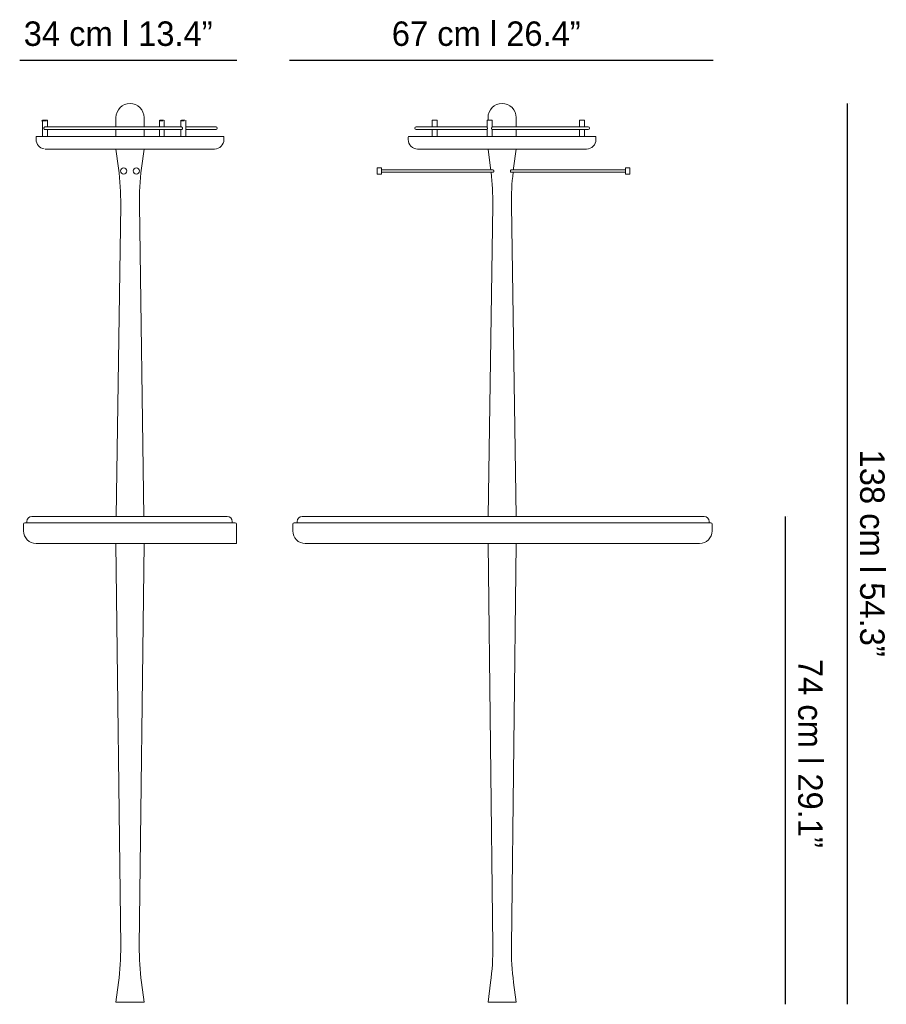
# Model space of a CAD drawing. Header units: inches. Extents: x 66.9 to 142.3, y -191.9 to -106.3.
import ezdxf

# ---------------------------------------------------------------- set-up
doc = ezdxf.new("R2010")
doc.units = ezdxf.units.IN
doc.header["$MEASUREMENT"] = 0
doc.layers.add('Capa 1', color=7, linetype='Continuous')

msp = doc.modelspace()

# ---------------------------------------------------------------- linework, layer by layer
at = {"layer": 'Capa 1', "color": 251, "lineweight": 25, "true_color": 0x4a4949}
for points in [[(66.919, -109.794), (85.805, -109.794)], [(90.38, -109.794), (127.223, -109.794)], [(138.883, -113.572), (138.883, -191.853)], [(133.493, -149.452), (133.493, -191.851)]]:
    msp.add_lwpolyline(points, dxfattribs=at)
at = {"layer": 'Capa 1', "color": 251, "lineweight": 5, "true_color": 0x4a4949}
for points in [[(127.196, -109.794), (127.196, -109.794)], [(139.079, -113.547), (139.079, -113.547)], [(133.689, -149.477), (133.689, -149.477)], [(138.883, -191.825), (138.883, -191.825)]]:
    msp.add_lwpolyline(points, dxfattribs=at)
at = {"layer": 'Capa 1', "color": 251, "lineweight": 15, "true_color": 0x4a4949}
for points in [[(68.847, -115.074), (68.829, -115.074)], [(69.262, -115.074), (68.847, -115.074)], [(68.891, -115.337), (68.891, -115.011)], [(68.891, -116.43), (68.891, -115.337)], [(68.911, -115.013), (68.893, -115.013)], [(69.326, -115.013), (68.911, -115.013)], [(69.326, -115.011), (69.326, -115.337)], [(69.326, -115.337), (69.326, -115.603)], [(75.289, -115.603), (75.289, -114.792)], [(77.738, -114.792), (77.738, -115.603)], [(79.356, -115.074), (79.054, -115.074)], [(79.063, -115.337), (79.063, -115.011)], [(79.063, -115.603), (79.063, -115.337)], [(79.42, -115.013), (79.119, -115.013)], [(79.497, -115.011), (79.497, -115.337)], [(79.497, -115.337), (79.497, -115.603)], [(81.213, -115.074), (80.915, -115.074)], [(80.933, -115.337), (80.933, -115.011)], [(80.933, -115.603), (80.933, -115.337)], [(81.277, -115.013), (80.979, -115.013)], [(81.37, -115.011), (81.37, -115.337)], [(81.37, -115.337), (81.37, -116.43)], [(102.778, -115.011), (102.778, -115.337)], [(102.778, -115.011), (103.183, -115.011)], [(102.778, -115.337), (102.778, -115.603)], [(103.183, -115.011), (103.213, -115.011)], [(103.213, -115.337), (103.213, -115.011)], [(103.213, -115.603), (103.213, -115.337)], [(107.57, -115.011), (107.57, -115.337)], [(107.57, -115.011), (107.702, -115.011)], [(107.57, -115.337), (107.57, -115.606)], [(107.644, -114.792), (107.644, -115.011)], [(107.702, -115.011), (108.005, -115.011)], [(108.004, -115.337), (108.005, -115.337)], [(108.005, -115.337), (108.005, -115.011)], [(108.005, -115.603), (108.005, -115.337)], [(110.092, -115.603), (110.092, -114.792)], [(115.603, -115.011), (115.603, -115.337)], [(115.603, -115.011), (115.696, -115.011)], [(115.603, -115.337), (115.603, -115.603)], [(115.696, -115.011), (116.039, -115.011)], [(116.039, -115.337), (116.039, -115.011)], [(116.039, -115.603), (116.039, -115.337)], [(81.029, -115.82), (69.073, -115.82)], [(69.143, -115.603), (80.984, -115.603)], [(69.326, -115.82), (69.326, -116.43)], [(75.289, -116.43), (75.289, -115.82)], [(77.738, -115.82), (77.738, -116.43)], [(79.063, -116.43), (79.063, -115.82)], [(79.497, -115.82), (79.497, -116.43)], [(80.933, -116.43), (80.933, -115.82)], [(80.951, -115.82), (80.956, -115.826), (80.966, -115.834), (80.976, -115.837), (80.99, -115.837), (81.001, -115.835), (81.013, -115.829), (81.026, -115.821), (81.038, -115.811), (81.051, -115.798), (81.063, -115.782), (81.073, -115.764), (81.08, -115.744), (81.082, -115.726), (81.081, -115.705), (81.078, -115.689), (81.072, -115.673), (81.063, -115.659), (81.053, -115.644), (81.04, -115.63), (81.026, -115.619), (81.011, -115.611), (80.996, -115.604), (80.982, -115.603)], [(80.982, -115.603), (80.98, -115.603)], [(81.37, -115.603), (83.997, -115.603)], [(83.997, -115.82), (81.37, -115.82)], [(107.57, -115.603), (101.385, -115.603)], [(101.385, -115.82), (107.571, -115.82)], [(102.778, -115.82), (102.778, -116.43)], [(103.213, -116.43), (103.213, -115.82)], [(107.57, -115.834), (107.57, -116.43)], [(107.988, -115.82), (116.352, -115.82)], [(116.352, -115.603), (108.004, -115.603)], [(108.005, -116.43), (108.005, -115.834)], [(110.092, -116.43), (110.092, -115.82)], [(115.603, -115.82), (115.603, -116.43)], [(116.039, -116.43), (116.039, -115.82)], [(68.35, -116.702), (68.35, -116.485)], [(84.623, -116.43), (68.405, -116.43)], [(84.678, -116.485), (84.678, -116.702)], [(100.704, -116.485), (100.704, -116.702)], [(100.759, -116.43), (110.37, -116.43)], [(110.37, -116.43), (116.976, -116.43)], [(117.032, -116.702), (117.032, -116.485)], [(69.166, -117.522), (69.145, -117.522)], [(69.166, -117.522), (69.221, -117.522)], [(69.27, -117.522), (69.221, -117.522)], [(69.27, -117.522), (80.933, -117.522)], [(75.511, -119.199), (75.289, -117.522)], [(77.738, -117.522), (77.514, -119.199)], [(81.198, -117.522), (80.933, -117.522)], [(81.198, -117.522), (83.86, -117.522)], [(107.641, -117.522), (101.521, -117.522)], [(107.641, -117.522), (107.974, -117.522)], [(107.644, -117.522), (107.866, -119.199)], [(116.215, -117.522), (107.974, -117.522)], [(109.871, -119.199), (110.092, -117.522)], [(98.375, -119.159), (97.994, -119.159)], [(97.994, -119.705), (97.994, -119.159)], [(97.994, -119.705), (98.375, -119.705)], [(98.375, -119.705), (98.375, -119.159)], [(108.048, -119.323), (98.375, -119.323)], [(98.375, -119.541), (108.079, -119.541)], [(107.866, -119.199), (107.884, -119.323)], [(109.657, -119.541), (119.6, -119.541)], [(119.6, -119.323), (109.689, -119.323)], [(109.853, -119.323), (109.871, -119.199)], [(119.98, -119.159), (119.6, -119.159)], [(119.6, -119.159), (119.6, -119.705)], [(119.6, -119.705), (119.98, -119.705)], [(119.98, -119.159), (119.98, -119.705)], [(75.301, -149.46), (75.701, -122.409)], [(77.327, -122.409), (77.727, -149.46)], [(108.055, -122.409), (107.655, -149.46)], [(110.079, -149.46), (109.681, -122.409)], [(70.054, -149.46), (67.981, -149.46)], [(74.416, -149.46), (70.054, -149.46)], [(82.383, -149.46), (74.416, -149.46)], [(84.961, -149.46), (82.383, -149.46)], [(91.488, -149.46), (95.218, -149.46)], [(95.218, -149.46), (122.021, -149.46)], [(122.021, -149.46), (126.43, -149.46)], [(67.262, -150.116), (67.262, -150.716)], [(69.451, -150.006), (67.371, -150.006)], [(67.545, -149.897), (67.545, -150.006)], [(74.461, -150.006), (69.451, -150.006)], [(82.757, -150.006), (74.461, -150.006)], [(85.656, -150.006), (82.757, -150.006)], [(85.396, -149.897), (85.396, -150.006)], [(85.766, -150.116), (85.766, -151.807)], [(90.664, -150.116), (90.664, -150.716)], [(90.773, -150.006), (95.056, -150.006)], [(91.052, -149.897), (91.052, -150.006)], [(95.056, -150.006), (121.959, -150.006)], [(121.959, -150.006), (127.021, -150.006)], [(126.865, -150.006), (126.865, -149.897)], [(127.131, -150.716), (127.131, -150.116)], [(68.35, -151.807), (70.418, -151.807)], [(70.418, -151.807), (74.459, -151.807)], [(74.459, -151.807), (85.534, -151.807)], [(75.706, -186.806), (75.289, -151.807)], [(77.738, -151.807), (77.321, -186.806)], [(85.534, -151.807), (85.766, -151.807)], [(95.207, -151.807), (91.753, -151.807)], [(121.959, -151.807), (95.207, -151.807)], [(107.644, -151.807), (108.059, -186.806)], [(109.676, -186.806), (110.092, -151.807)], [(126.041, -151.807), (121.959, -151.807)], [(75.289, -191.663), (75.515, -189.953)], [(77.51, -189.953), (77.738, -191.663)], [(107.871, -189.953), (107.644, -191.662)], [(110.092, -191.662), (109.866, -189.953)], [(75.289, -191.663), (77.738, -191.663)], [(110.092, -191.662), (107.644, -191.662)]]:
    msp.add_lwpolyline(points, dxfattribs=at)
for points, knots in [([(75.289, -114.792), (75.289, -114.113), (75.837, -113.563), (76.514, -113.563), (77.189, -113.563), (77.738, -114.113), (77.738, -114.792)], [0, 0, 0, 0, 1, 1, 1, 2, 2, 2, 2]), ([(110.092, -114.792), (110.092, -114.113), (109.544, -113.563), (108.868, -113.563), (108.192, -113.563), (107.644, -114.113), (107.644, -114.792)], [0, 0, 0, 0, 1, 1, 1, 2, 2, 2, 2]), ([(69.139, -115.603), (69.139, -115.603), (69.135, -115.603), (69.135, -115.603), (69.13, -115.602), (69.124, -115.603), (69.117, -115.603), (69.112, -115.604), (69.105, -115.606), (69.099, -115.608), (69.094, -115.611), (69.088, -115.613), (69.083, -115.615), (69.077, -115.618), (69.071, -115.62), (69.067, -115.624), (69.061, -115.627), (69.057, -115.631), (69.053, -115.636), (69.047, -115.64), (69.043, -115.645), (69.039, -115.649), (69.035, -115.655), (69.031, -115.662), (69.028, -115.668), (69.025, -115.674), (69.022, -115.681), (69.02, -115.687), (69.018, -115.693), (69.016, -115.7), (69.016, -115.706), (69.015, -115.713), (69.015, -115.721), (69.015, -115.727), (69.016, -115.732), (69.016, -115.738), (69.018, -115.743), (69.019, -115.749), (69.021, -115.754), (69.023, -115.759), (69.025, -115.765), (69.027, -115.771), (69.03, -115.775), (69.033, -115.779), (69.036, -115.786), (69.039, -115.79), (69.043, -115.795), (69.047, -115.8), (69.054, -115.804), (69.057, -115.809), (69.062, -115.813), (69.069, -115.816), (69.073, -115.82), (69.08, -115.823), (69.086, -115.826), (69.093, -115.829), (69.1, -115.833), (69.106, -115.834), (69.113, -115.836), (69.119, -115.837), (69.125, -115.837), (69.131, -115.838), (69.138, -115.838), (69.145, -115.837), (69.15, -115.837), (69.157, -115.836), (69.161, -115.835), (69.168, -115.833), (69.172, -115.832), (69.177, -115.829), (69.183, -115.826), (69.188, -115.823), (69.193, -115.821)], [0, 0, 0, 0, 1, 1, 1, 2, 2, 2, 3, 3, 3, 4, 4, 4, 5, 5, 5, 6, 6, 6, 7, 7, 7, 8, 8, 8, 9, 9, 9, 10, 10, 10, 11, 11, 11, 12, 12, 12, 13, 13, 13, 14, 14, 14, 15, 15, 15, 16, 16, 16, 17, 17, 17, 18, 18, 18, 19, 19, 19, 20, 20, 20, 21, 21, 21, 22, 22, 22, 23, 23, 23, 24, 24, 24, 24]), ([(69.142, -115.82), (69.139, -115.822), (69.138, -115.822), (69.134, -115.824), (69.129, -115.828), (69.122, -115.832), (69.114, -115.833), (69.113, -115.834), (69.11, -115.834), (69.109, -115.834)], [0, 0, 0, 0, 1, 1, 1, 2, 2, 2, 3, 3, 3, 3]), ([(69.157, -115.82), (69.157, -115.82), (69.145, -115.826), (69.145, -115.826), (69.141, -115.828), (69.135, -115.83), (69.13, -115.833), (69.127, -115.834), (69.121, -115.835), (69.116, -115.836)], [0, 0, 0, 0, 1, 1, 1, 2, 2, 2, 3, 3, 3, 3]), ([(69.13, -115.837), (69.13, -115.837), (69.132, -115.837), (69.132, -115.837), (69.138, -115.837), (69.142, -115.836), (69.146, -115.835), (69.151, -115.834), (69.155, -115.833), (69.158, -115.832), (69.162, -115.829), (69.166, -115.828), (69.17, -115.825), (69.173, -115.823), (69.175, -115.822), (69.178, -115.82)], [0, 0, 0, 0, 1, 1, 1, 2, 2, 2, 3, 3, 3, 4, 4, 4, 5, 5, 5, 5]), ([(79.443, -115.82), (79.446, -115.822), (79.447, -115.824), (79.449, -115.826), (79.453, -115.829), (79.458, -115.833), (79.461, -115.834), (79.464, -115.836), (79.467, -115.837), (79.471, -115.837), (79.475, -115.838), (79.477, -115.838), (79.48, -115.837)], [0, 0, 0, 0, 1, 1, 1, 2, 2, 2, 3, 3, 3, 4, 4, 4, 4]), ([(83.997, -115.603), (84.057, -115.603), (84.106, -115.651), (84.106, -115.711), (84.106, -115.772), (84.057, -115.82), (83.997, -115.82)], [0, 0, 0, 0, 1, 1, 1, 2, 2, 2, 2]), ([(101.385, -115.603), (101.325, -115.603), (101.276, -115.651), (101.276, -115.711), (101.276, -115.772), (101.325, -115.82), (101.385, -115.82)], [0, 0, 0, 0, 1, 1, 1, 2, 2, 2, 2]), ([(107.57, -115.606), (107.57, -115.606), (107.57, -115.608), (107.57, -115.608), (107.571, -115.61), (107.571, -115.613), (107.571, -115.615), (107.572, -115.618), (107.573, -115.62), (107.574, -115.624), (107.575, -115.627), (107.577, -115.631), (107.578, -115.636), (107.579, -115.64), (107.58, -115.645), (107.581, -115.649), (107.582, -115.655), (107.583, -115.662), (107.584, -115.668), (107.586, -115.674), (107.588, -115.681), (107.589, -115.687), (107.591, -115.693), (107.591, -115.7), (107.592, -115.706), (107.592, -115.706), (107.592, -115.727), (107.592, -115.727), (107.592, -115.732), (107.591, -115.738), (107.591, -115.743), (107.589, -115.749), (107.589, -115.754), (107.587, -115.759), (107.586, -115.765), (107.585, -115.771), (107.584, -115.775), (107.583, -115.779), (107.582, -115.786), (107.581, -115.79), (107.58, -115.795), (107.579, -115.799), (107.578, -115.804), (107.577, -115.809), (107.574, -115.813), (107.573, -115.816), (107.573, -115.82), (107.571, -115.823), (107.571, -115.826), (107.571, -115.829), (107.57, -115.833), (107.57, -115.834)], [0, 0, 0, 0, 1, 1, 1, 2, 2, 2, 3, 3, 3, 4, 4, 4, 5, 5, 5, 6, 6, 6, 7, 7, 7, 8, 8, 8, 9, 9, 9, 10, 10, 10, 11, 11, 11, 12, 12, 12, 13, 13, 13, 14, 14, 14, 15, 15, 15, 16, 16, 16, 17, 17, 17, 17]), ([(108.005, -115.834), (108.005, -115.835), (108.005, -115.836), (108.005, -115.837), (108.005, -115.838), (108.004, -115.838), (108.004, -115.838), (108.003, -115.837), (108.001, -115.836), (107.999, -115.835), (107.997, -115.834), (107.996, -115.833), (107.994, -115.83), (107.994, -115.828), (107.992, -115.825), (107.99, -115.822), (107.989, -115.82), (107.985, -115.817), (107.983, -115.813), (107.981, -115.81), (107.979, -115.806), (107.976, -115.801), (107.974, -115.796), (107.971, -115.791), (107.97, -115.786), (107.967, -115.779), (107.965, -115.774), (107.963, -115.768), (107.961, -115.761), (107.96, -115.755), (107.959, -115.748), (107.957, -115.742), (107.957, -115.735), (107.956, -115.729), (107.954, -115.723), (107.954, -115.715), (107.956, -115.71), (107.957, -115.703), (107.957, -115.698), (107.959, -115.692), (107.96, -115.687), (107.96, -115.682), (107.962, -115.677), (107.963, -115.671), (107.965, -115.667), (107.966, -115.662), (107.969, -115.657), (107.971, -115.651), (107.972, -115.646), (107.974, -115.642), (107.977, -115.637), (107.979, -115.633), (107.982, -115.628), (107.984, -115.624), (107.987, -115.62), (107.99, -115.617), (107.992, -115.614), (107.994, -115.612), (107.995, -115.609), (107.997, -115.606), (107.998, -115.604), (108.001, -115.603), (108.004, -115.603), (108.004, -115.603)], [0, 0, 0, 0, 1, 1, 1, 2, 2, 2, 3, 3, 3, 4, 4, 4, 5, 5, 5, 6, 6, 6, 7, 7, 7, 8, 8, 8, 9, 9, 9, 10, 10, 10, 11, 11, 11, 12, 12, 12, 13, 13, 13, 14, 14, 14, 15, 15, 15, 16, 16, 16, 17, 17, 17, 18, 18, 18, 19, 19, 19, 20, 20, 20, 21, 21, 21, 21]), ([(108.004, -115.82), (108.004, -115.82), (108.004, -115.824), (108.004, -115.824), (108.004, -115.828), (108.005, -115.83), (108.005, -115.833)], [0, 0, 0, 0, 1, 1, 1, 2, 2, 2, 2]), ([(116.352, -115.82), (116.412, -115.82), (116.459, -115.772), (116.459, -115.711), (116.459, -115.651), (116.412, -115.603), (116.352, -115.603)], [0, 0, 0, 0, 1, 1, 1, 2, 2, 2, 2]), ([(75.698, -119.432), (75.698, -119.282), (75.819, -119.159), (75.969, -119.159), (76.12, -119.159), (76.242, -119.282), (76.242, -119.432), (76.242, -119.583), (76.12, -119.705), (75.969, -119.705), (75.819, -119.705), (75.698, -119.583), (75.698, -119.432)], [0, 0, 0, 0, 1, 1, 1, 2, 2, 2, 3, 3, 3, 4, 4, 4, 4]), ([(75.698, -119.432), (75.698, -119.282), (75.819, -119.159), (75.969, -119.159), (76.12, -119.159), (76.242, -119.282), (76.242, -119.432), (76.242, -119.583), (76.12, -119.705), (75.969, -119.705), (75.819, -119.705), (75.698, -119.583), (75.698, -119.432)], [0, 0, 0, 0, 1, 1, 1, 2, 2, 2, 3, 3, 3, 4, 4, 4, 4]), ([(76.786, -119.432), (76.786, -119.282), (76.907, -119.159), (77.057, -119.159), (77.209, -119.159), (77.33, -119.282), (77.33, -119.432), (77.33, -119.583), (77.209, -119.705), (77.057, -119.705), (76.907, -119.705), (76.786, -119.583), (76.786, -119.432)], [0, 0, 0, 0, 1, 1, 1, 2, 2, 2, 3, 3, 3, 4, 4, 4, 4]), ([(76.786, -119.432), (76.786, -119.282), (76.907, -119.159), (77.057, -119.159), (77.209, -119.159), (77.33, -119.282), (77.33, -119.432), (77.33, -119.583), (77.209, -119.705), (77.057, -119.705), (76.907, -119.705), (76.786, -119.583), (76.786, -119.432)], [0, 0, 0, 0, 1, 1, 1, 2, 2, 2, 3, 3, 3, 4, 4, 4, 4]), ([(108.121, -119.371), (108.109, -119.36), (108.1, -119.35), (108.088, -119.341), (108.079, -119.333), (108.068, -119.328), (108.059, -119.327), (108.055, -119.327), (108.051, -119.328), (108.048, -119.329)], [0, 0, 0, 0, 1, 1, 1, 2, 2, 2, 3, 3, 3, 3]), ([(108.079, -119.537), (108.08, -119.537), (108.082, -119.539), (108.082, -119.539), (108.092, -119.54), (108.102, -119.534), (108.112, -119.528), (108.119, -119.522), (108.125, -119.515), (108.132, -119.506), (108.137, -119.5), (108.14, -119.491), (108.144, -119.481), (108.145, -119.473), (108.147, -119.465), (108.147, -119.456), (108.147, -119.447), (108.147, -119.437), (108.145, -119.428), (108.144, -119.419), (108.141, -119.411), (108.138, -119.403), (108.133, -119.392), (108.125, -119.382), (108.121, -119.371)], [0, 0, 0, 0, 1, 1, 1, 2, 2, 2, 3, 3, 3, 4, 4, 4, 5, 5, 5, 6, 6, 6, 7, 7, 7, 8, 8, 8, 8]), ([(109.688, -119.327), (109.687, -119.327), (109.687, -119.327), (109.685, -119.326), (109.677, -119.326), (109.667, -119.33), (109.657, -119.335), (109.646, -119.341), (109.636, -119.349), (109.626, -119.36), (109.62, -119.368), (109.611, -119.379), (109.605, -119.391), (109.6, -119.399), (109.596, -119.409), (109.593, -119.419), (109.591, -119.429), (109.59, -119.441), (109.59, -119.451), (109.59, -119.46), (109.591, -119.468), (109.592, -119.477), (109.594, -119.485), (109.597, -119.492), (109.6, -119.498), (109.605, -119.509), (109.611, -119.516), (109.62, -119.522), (109.626, -119.53), (109.636, -119.536), (109.644, -119.537), (109.65, -119.537), (109.653, -119.537), (109.657, -119.536)], [0, 0, 0, 0, 1, 1, 1, 2, 2, 2, 3, 3, 3, 4, 4, 4, 5, 5, 5, 6, 6, 6, 7, 7, 7, 8, 8, 8, 9, 9, 9, 10, 10, 10, 11, 11, 11, 11])]:
    msp.add_open_spline(points, degree=3, knots=knots, dxfattribs=at)
for points in [[(68.35, -116.485), (68.35, -116.454), (68.375, -116.43), (68.405, -116.43)], [(69.039, -117.512), (68.642, -117.449), (68.35, -117.105), (68.35, -116.702)], [(84.678, -116.702), (84.678, -117.155), (84.311, -117.522), (83.86, -117.522)], [(84.623, -116.43), (84.652, -116.43), (84.678, -116.454), (84.678, -116.485)], [(100.759, -116.43), (100.728, -116.43), (100.704, -116.454), (100.704, -116.485)], [(100.704, -116.702), (100.704, -117.155), (101.07, -117.522), (101.521, -117.522)], [(116.215, -117.522), (116.666, -117.522), (117.032, -117.155), (117.032, -116.702)], [(117.032, -116.485), (117.032, -116.454), (117.007, -116.43), (116.976, -116.43)], [(75.511, -119.199), (75.654, -120.264), (75.716, -121.336), (75.701, -122.409)], [(77.327, -122.409), (77.31, -121.336), (77.374, -120.264), (77.514, -119.199)], [(108.055, -122.409), (108.069, -121.452), (108.02, -120.493), (107.909, -119.541)], [(109.827, -119.541), (109.715, -120.493), (109.667, -121.452), (109.681, -122.409)], [(67.545, -149.897), (67.545, -149.655), (67.74, -149.46), (67.981, -149.46)], [(84.961, -149.46), (85.201, -149.46), (85.396, -149.655), (85.396, -149.897)], [(91.488, -149.46), (91.247, -149.46), (91.052, -149.655), (91.052, -149.897)], [(126.865, -149.897), (126.865, -149.655), (126.671, -149.46), (126.43, -149.46)], [(67.262, -150.116), (67.262, -150.055), (67.31, -150.006), (67.371, -150.006)], [(85.656, -150.006), (85.716, -150.006), (85.766, -150.055), (85.766, -150.116)], [(90.773, -150.006), (90.713, -150.006), (90.664, -150.055), (90.664, -150.116)], [(127.131, -150.116), (127.131, -150.055), (127.081, -150.006), (127.021, -150.006)], [(68.35, -151.807), (67.748, -151.807), (67.262, -151.319), (67.262, -150.716)], [(90.664, -150.716), (90.664, -151.319), (91.152, -151.807), (91.753, -151.807)], [(126.041, -151.807), (126.643, -151.807), (127.131, -151.319), (127.131, -150.716)], [(75.706, -186.806), (75.717, -187.859), (75.654, -188.91), (75.515, -189.953)], [(77.51, -189.953), (77.373, -188.91), (77.308, -187.859), (77.321, -186.806)], [(107.871, -189.953), (108.01, -188.91), (108.073, -187.859), (108.059, -186.806)], [(109.676, -186.806), (109.665, -187.859), (109.728, -188.91), (109.866, -189.953)]]:
    msp.add_open_spline(points, degree=3, dxfattribs=at)

# ---------------------------------------------------------------- texts
at = {"layer": 'Capa 1', "color": 251, "true_color": 0x4a4949, "char_height": 2.12494, "attachment_point": 7}
for s, insert in [('\\fLato Light|b0|i0|c0|p34;\\W1;34 cm l 13.4” ', (67.272, -108.592)), ('\\fLato Light|b0|i0|c0|p34;\\W1;67 cm l 26.4” ', (99.278, -108.592))]:
    msp.add_mtext(s, dxfattribs=dict(at, insert=insert))
at = {"layer": 'Capa 1', "color": 251, "true_color": 0x4a4949, "char_height": 2.12494, "attachment_point": 7, "rotation": 270}
for s, insert in [('\\fLato Light|b0|i0|c0|p34;\\W1;138 cm l 54.3”', (139.971, -143.643)), ('\\fLato Light|b0|i0|c0|p34;\\W1;74 cm l 29.1”', (134.584, -161.834))]:
    msp.add_mtext(s, dxfattribs=dict(at, insert=insert))

doc.saveas('drawing.dxf')
